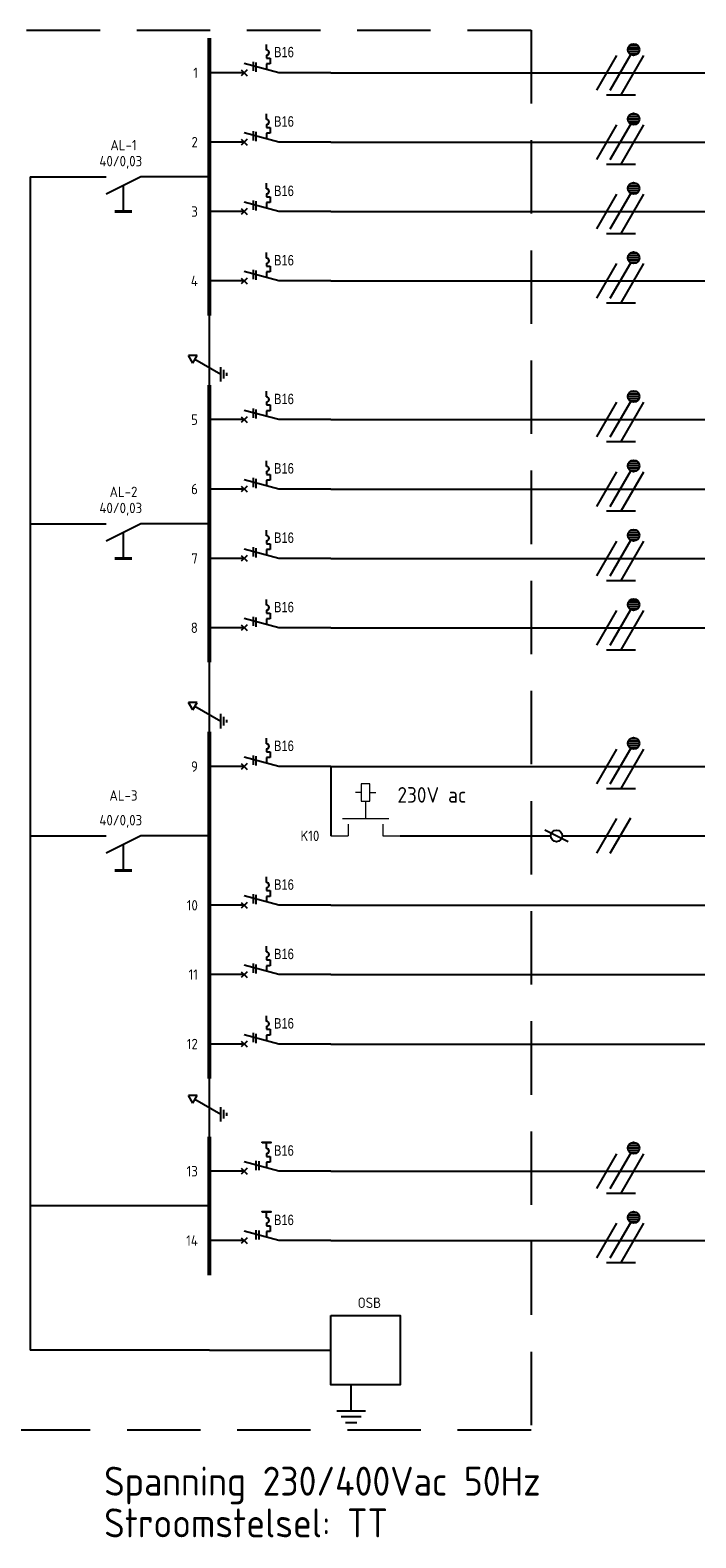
# Model space of a CAD drawing. Header units: millimetres. Extents: x -27612 to 740, y 16825 to 31296.
# Tile 5 of 6: x -16235 to -10481, y 16825 to 29865. Entities that reach past the tile are written whole.
import ezdxf
from ezdxf.enums import TextEntityAlignment as Align

# ---------------------------------------------------------------- set-up
doc = ezdxf.new("R2010")
doc.units = ezdxf.units.MM
doc.header["$LTSCALE"] = 100
doc.linetypes.add('HIDDEN', pattern=[9.525, 6.35, -3.175])
doc.linetypes.add('STABI11', pattern=[2, 1, -1])
doc.layers.add('EL$1----', color=3, linetype='Continuous')
doc.styles.add('BURO-018', font='isocp.shx', dxfattribs={"height": 1.8})
doc.styles.add('onderhoek IsoCP', font='isocp.shx')
doc.styles.add('SMAL', font='B-GBP', dxfattribs={"width": 0.8, "height": 90})

# ---------------------------------------------------------------- blocks, each defined once
blk = doc.blocks.new('021501')
at = {"color": 0, "linetype": 'Continuous'}
for p, q in [((0, -4.5), (0, 0)), ((-2.5, -4.5), (2.5, -4.5)), ((-1.75, -5.5), (1.75, -5.5)), ((-1, -6.5), (1, -6.5))]:
    blk.add_line(p, q, dxfattribs=at)
at = {"color": 0, "linetype": 'Continuous', "style": 'BURO-018', "flags": 1}
blk.add_attdef('E_MATCODE', text='', height=1.8, dxfattribs=at).set_placement((0, 0), align=Align.MIDDLE)
blk = doc.blocks.new('070201')
at = {"color": 0, "linetype": 'Continuous'}
blk.add_line((0, -6), (-3, 0), dxfattribs=at)
at = {"color": 0, "linetype": 'Continuous', "style": 'BURO-018'}
blk.add_attdef('E_ASK1', text='', height=1.8, dxfattribs=at).set_placement((-1, 1), align=Align.RIGHT)
at = {"color": 0, "linetype": 'Continuous', "style": 'BURO-018', "flags": 1}
for tag, p in [('E_ID', (0, 0)), ('E_MATCODE', (0, -5))]:
    blk.add_attdef(tag, p, '', height=1.8, dxfattribs=at)
at = {"color": 0, "linetype": 'Continuous', "style": 'BURO-018'}
blk.add_attdef('E_KODE', text='', height=1.8, dxfattribs=at).set_placement((3, -3), align=Align.MIDDLE_LEFT)
blk.add_attdef('E_ASK2', text='', height=1.8, dxfattribs=at).set_placement((-1, -7), align=Align.TOP_RIGHT)
blk = doc.blocks.new('0713B6')
at = {"color": 0, "linetype": 'Continuous'}
blk.add_line((-4.5, 0), (0, 0), dxfattribs=at)
at = {"color": 0, "linetype": 'Continuous', "const_width": 0.5}
blk.add_lwpolyline([(-4.5, 1.5), (-4.5, -1.5)], dxfattribs=at)
blk = doc.blocks.new('1111A5')
at = {"color": 0, "linetype": 'Continuous'}
for p, q in [((0.79, 2.88), (2.09, 3.62)), ((0.79, 2.88), (2.09, 2.12)), ((2.09, 2.12), (2.09, 3.62)), ((-5, 0), (5, 0)), ((1.44, 2.5), (-1.15, -2)), ((-2.4, -2), (0.1, -2)), ((-1.9, -2.5), (-0.4, -2.5)), ((-1.4, -3), (-0.9, -3))]:
    blk.add_line(p, q, dxfattribs=at)
at = {"color": 0, "linetype": 'Continuous', "style": 'BURO-018', "flags": 1}
blk.add_attdef('E_MATCODE', text='', height=1.8, dxfattribs=at).set_placement((0, 0), align=Align.MIDDLE)
blk = doc.blocks.new('m1')
at = {"color": 0, "linetype": 'Continuous'}
blk.add_line((0, 21), (0, 33), dxfattribs=at)
blk = doc.blocks.new('b1s')
at = {"color": 0, "linetype": 'Continuous'}
blk.add_line((0, 33), (0, 54), dxfattribs=at)
blk = doc.blocks.new('m1s')
at = {"color": 0, "linetype": 'Continuous'}
blk.add_line((0, 54), (0, 66), dxfattribs=at)
blk = doc.blocks.new('M2')
at = {"color": 0, "linetype": 'Continuous', "lineweight": 20}
for p, q in [((0, 30), (0, 33)), ((-7.5, 27.75), (-7.5, 28.75)), ((-3, 23), (-3, 31)), ((-2, 30), (0, 30)), ((-6, 27.75), (-9, 27.75)), ((-9, 27.75), (-9, 26.25)), ((-9, 26.25), (-6, 26.25)), ((-7.5, 26.25), (-7.5, 25.25)), ((-6, 26.25), (-6, 27.75)), ((-6, 27.25), (-6, 27.25)), ((-2, 24), (0, 24)), ((0, 21), (0, 24))]:
    blk.add_line(p, q, dxfattribs=at)
at = {"color": 0, "linetype": 'STABI11', "lineweight": 20}
blk.add_line((-6, 27), (-3, 27), dxfattribs=at)
at = {"color": 1, "linetype": 'Continuous', "lineweight": 20, "style": 'BURO-018'}
blk.add_attdef('E_VRIJ1', (-6, 30), '', height=1.8, rotation=90, dxfattribs=at)
blk.add_attdef('E_IMS', text='', height=1.8, rotation=90, dxfattribs=at).set_placement((0, 27), align=Align.TOP_CENTER)
blk = doc.blocks.new('M19S')
at = {"color": 0, "linetype": 'Continuous'}
for p, q in [((0, 61), (0, 66)), ((0, 54), (0, 59))]:
    blk.add_line(p, q, dxfattribs=at)
at = {"color": 0}
blk.add_line((1, 62), (-1, 58), dxfattribs=at)
blk.add_circle((0, 60), 1, dxfattribs=at)
at = {"color": 1, "linetype": 'Continuous', "style": 'BURO-018'}
blk.add_attdef('E_TRMNR', text='', height=1.8, rotation=90, dxfattribs=at).set_placement((3, 57), align=Align.TOP_LEFT)
at = {"color": 1, "style": 'BURO-018'}
blk.add_attdef('E_VRIJ1', (-3, 57), '', height=1.8, rotation=90, dxfattribs=at)
blk = doc.blocks.new('b1')
at = {"color": 0, "linetype": 'Continuous'}
blk.add_line((0, 0), (0, 21), dxfattribs=at)
blk = doc.blocks.new('*U36')
h = blk.add_hatch(color=256)
h.dxf.hatch_style = 1
h.paths.add_polyline_path([(812, 503), (812, 490), (964, 490), (964, 503)])
for p, q in [((888, 392), (888, 490)), ((888, 307), (888, 255)), ((500, 0), (0, 0)), ((450, 50), (550, -50)), ((550, 50), (450, -50)), ((1100, 0), (500, 161)), ((704, 178), (704, 17)), ((754, 172), (754, 17)), ((889, 254), (950, 254)), ((889, 154), (889, 57)), ((950, 154), (889, 154)), ((950, 254), (950, 154)), ((2000, 0), (1100, 0))]:
    blk.add_line(p, q)
blk.add_lwpolyline([(812, 490), (812, 503), (964, 503), (964, 490)], close=True)
blk.add_arc((888, 349), 43.4, 270, 90)
at = {"style": 'SMAL', "width": 0.8}
blk.add_attdef('IN', text='', height=180, dxfattribs=at).set_placement((1187, 358), align=Align.MIDDLE)
blk = doc.blocks.new('*U9')
for p, q in [((0, 2000), (0, 1100)), ((0, 1100), (-161, 500)), ((-50, 450), (50, 550)), ((-50, 550), (50, 450)), ((0, 500), (0, 0))]:
    blk.add_line(p, q)
at = {"color": 7}
for p, q in [((-392, 888), (-490, 888)), ((-307, 888), (-255, 888)), ((-254, 950), (-154, 950)), ((-254, 889), (-254, 950)), ((-154, 950), (-154, 889)), ((-154, 889), (-57, 889)), ((-192, 654), (-31, 654)), ((-178, 704), (-17, 704))]:
    blk.add_line(p, q, dxfattribs=at)
blk.add_arc((-349, 888), 43.4, 0, 180, dxfattribs=at)
at = {"color": 7, "style": 'SMAL', "width": 0.8}
blk.add_attdef('IN', text='', height=180, dxfattribs=at).set_placement((-358, 1187), align=Align.MIDDLE)
blk = doc.blocks.new('ES-ITG07')
for p, q in [((-202, -150), (-29, 150)), ((-87, -150), (90, 157)), ((6, -190), (202, 150)), ((165, 200), (65, 200)), ((161, 220), (70, 220)), ((161, 180), (70, 180)), ((145, 240), (85, 240)), ((145, 160), (85, 160)), ((-119, -190), (131, -190))]:
    blk.add_line(p, q)
blk.add_circle((115, 200), 50)
blk = doc.blocks.new('*U54')
for p, q in [((-202, -150), (-29, 150)), ((-87, -150), (90, 157))]:
    blk.add_line(p, q)

msp = doc.modelspace()

# ---------------------------------------------------------------- linework, layer by layer
at = {"layer": 'EL$1----'}
for p, q in [((-11385, 29496), (740, 29496)), ((-11385, 28896), (740, 28896)), ((-11385, 28296), (740, 28296)), ((-11385, 27696), (740, 27696)), ((-14685, 27196), (-14685, 27396)), ((-11385, 26496), (740, 26496)), ((-11385, 25896), (740, 25896)), ((-11385, 25296), (740, 25296)), ((-11385, 24696), (740, 24696)), ((-14685, 24196), (-14685, 24396)), ((-13635, 23496), (-13635, 22896)), ((-11385, 23496), (740, 23496)), ((-11385, 22896), (740, 22896)), ((-11385, 22296), (740, 22296)), ((-11385, 21696), (740, 21696)), ((-11385, 21096), (740, 21096)), ((-11385, 19996), (740, 19996)), ((-11385, 19396), (740, 19396))]:
    msp.add_line(p, q, dxfattribs=at)
at = {"layer": 'EL$1----', "color": 10, "linetype": 'HIDDEN'}
msp.add_lwpolyline([(-17218, 29865), (-11905, 29865), (-11905, 17757), (-17218, 17757)], close=True, dxfattribs=at)
at = {"layer": 'EL$1----'}
for points in [[(-14685, 29196, 35, 35, 0), (-14685, 29796, 35, 35, 0)], [(-14685, 28596, 35, 35, 0), (-14685, 29196, 35, 35, 0)], [(-14685, 27996, 35, 35, 0), (-14685, 28596, 35, 35, 0)], [(-14685, 27396, 35, 35, 0), (-14685, 27996, 35, 35, 0)], [(-14685, 26196, 35, 35, 0), (-14685, 26796, 35, 35, 0)], [(-14685, 25596, 35, 35, 0), (-14685, 26196, 35, 35, 0)], [(-14685, 24996, 35, 35, 0), (-14685, 25596, 35, 35, 0)], [(-14685, 24396, 35, 35, 0), (-14685, 24996, 35, 35, 0)], [(-14685, 23196, 35, 35, 0), (-14685, 23796, 35, 35, 0)], [(-14685, 22596, 35, 35, 0), (-14685, 23196, 35, 35, 0)], [(-14685, 21996, 35, 35, 0), (-14685, 22596, 35, 35, 0)], [(-14685, 21396, 35, 35, 0), (-14685, 21996, 35, 35, 0)], [(-14685, 20796, 35, 35, 0), (-14685, 21396, 35, 35, 0)], [(-14685, 19696, 35, 35, 0), (-14685, 20296, 35, 35, 0)], [(-14685, 19096, 35, 35, 0), (-14685, 19696, 35, 35, 0)]]:
    msp.add_lwpolyline(points, format="xyseb", dxfattribs=at)
for points in [[(-14635, 29496), (-14685, 29496)], [(-14635, 28896), (-14685, 28896)], [(-16235, 28596), (-15578, 28596)], [(-16235, 28596), (-16235, 18448)], [(-14685, 28596), (-15278, 28596)], [(-14635, 28296), (-14685, 28296)], [(-14635, 27696), (-14685, 27696)], [(-14635, 26496), (-14685, 26496)], [(-14635, 25896), (-14685, 25896)], [(-16235, 25596), (-15578, 25596)], [(-14685, 25596), (-15278, 25596)], [(-14635, 25296), (-14685, 25296)], [(-14635, 24696), (-14685, 24696)], [(-14635, 23496), (-14685, 23496)], [(-16235, 22896), (-15578, 22896)], [(-14685, 22896), (-15278, 22896)], [(-14635, 22296), (-14685, 22296)], [(-14635, 21696), (-14685, 21696)], [(-14635, 21096), (-14685, 21096)], [(-14635, 19996), (-14685, 19996)], [(-14685, 19696), (-16235, 19696)], [(-14635, 19396), (-14685, 19396)], [(-14685, 18448), (-16235, 18448)]]:
    msp.add_lwpolyline(points, dxfattribs=at)
msp.add_lwpolyline([(-13635, 18748), (-13035, 18748), (-13035, 18148), (-13635, 18148)], close=True, dxfattribs=at)

# ---------------------------------------------------------------- block references
ref = msp.add_blockref('*U9', (-14635, 29496), dxfattribs=dict(at, xscale=0.5, yscale=0.5, zscale=0.5, rotation=270))
ref.add_attrib('IN', 'B16', dxfattribs={"layer": '0', "color": 7, "height": 90, "style": 'SMAL', "width": 0.8}).set_placement((-14041, 29675), align=Align.MIDDLE)
for name, p in [('ES-ITG07', (-11133, 29496)), ('ES-ITG07', (-11133, 28896)), ('ES-ITG07', (-11133, 28296)), ('ES-ITG07', (-11133, 27696)), ('ES-ITG07', (-11133, 26496)), ('ES-ITG07', (-11133, 25896)), ('ES-ITG07', (-11133, 25296)), ('ES-ITG07', (-11133, 24696)), ('ES-ITG07', (-11133, 23496)), ('*U54', (-11133, 22896)), ('ES-ITG07', (-11133, 19996)), ('ES-ITG07', (-11133, 19396))]:
    msp.add_blockref(name, p, dxfattribs=at)
at = {"layer": 'EL$1----', "xscale": 50, "yscale": 50, "zscale": 50}
for name, p, rotation in [('m1', (-14685, 29496), 270), ('b1s', (-14685, 29496), 270), ('m1s', (-14685, 29496), 270), ('m1', (-14685, 28896), 270), ('b1s', (-14685, 28896), 270), ('m1s', (-14685, 28896), 270), ('0713B6', (-15428, 28521), 90), ('m1', (-14685, 28296), 270), ('b1s', (-14685, 28296), 270), ('m1s', (-14685, 28296), 270), ('m1', (-14685, 27696), 270), ('b1s', (-14685, 27696), 270), ('m1s', (-14685, 27696), 270), ('1111A5', (-14685, 26946), 90), ('m1', (-14685, 26496), 270), ('b1s', (-14685, 26496), 270), ('m1s', (-14685, 26496), 270), ('m1', (-14685, 25896), 270), ('b1s', (-14685, 25896), 270), ('m1s', (-14685, 25896), 270), ('0713B6', (-15428, 25521), 90), ('m1', (-14685, 25296), 270), ('b1s', (-14685, 25296), 270), ('m1s', (-14685, 25296), 270), ('m1', (-14685, 24696), 270), ('b1s', (-14685, 24696), 270), ('m1s', (-14685, 24696), 270), ('1111A5', (-14685, 23946), 90), ('m1', (-14685, 23496), 270), ('b1s', (-14685, 23496), 270), ('m1s', (-14685, 23496), 270), ('M2', (-14685, 22896), 270), ('0713B6', (-15428, 22821), 90), ('b1s', (-14685, 22896), 270), ('M19S', (-14685, 22896), 270), ('m1', (-14685, 22296), 270), ('b1s', (-14685, 22296), 270), ('m1s', (-14685, 22296), 270), ('m1', (-14685, 21696), 270), ('b1s', (-14685, 21696), 270), ('m1s', (-14685, 21696), 270), ('m1', (-14685, 21096), 270), ('b1s', (-14685, 21096), 270), ('m1s', (-14685, 21096), 270), ('1111A5', (-14685, 20546), 90), ('m1', (-14685, 19996), 270), ('b1s', (-14685, 19996), 270), ('m1s', (-14685, 19996), 270), ('m1', (-14685, 19396), 270), ('b1s', (-14685, 19396), 270), ('m1s', (-14685, 19396), 270), ('b1', (-14685, 18448), 270)]:
    msp.add_blockref(name, p, dxfattribs=dict(at, rotation=rotation))
at = {"layer": 'EL$1----'}
ref = msp.add_blockref('*U9', (-14635, 28896), dxfattribs=dict(at, xscale=0.5, yscale=0.5, zscale=0.5, rotation=270))
ref.add_attrib('IN', 'B16', dxfattribs={"layer": '0', "color": 7, "height": 90, "style": 'SMAL', "width": 0.8}).set_placement((-14041, 29075), align=Align.MIDDLE)
ref = msp.add_blockref('070201', (-15578, 28596), dxfattribs=dict(at, xscale=50, yscale=50, zscale=50, rotation=90))
ref.add_attrib('E_MATCODE', '40/0,03', (-15636, 28687), dxfattribs={"layer": '0', "color": 1, "linetype": 'Continuous', "height": 90, "style": 'BURO-018'})
ref = msp.add_blockref('*U9', (-14635, 28296), dxfattribs=dict(at, xscale=0.5, yscale=0.5, zscale=0.5, rotation=270))
ref.add_attrib('IN', 'B16', dxfattribs={"layer": '0', "color": 7, "height": 90, "style": 'SMAL', "width": 0.8}).set_placement((-14041, 28475), align=Align.MIDDLE)
ref = msp.add_blockref('*U9', (-14635, 27696), dxfattribs=dict(at, xscale=0.5, yscale=0.5, zscale=0.5, rotation=270))
ref.add_attrib('IN', 'B16', dxfattribs={"layer": '0', "color": 7, "height": 90, "style": 'SMAL', "width": 0.8}).set_placement((-14041, 27875), align=Align.MIDDLE)
ref = msp.add_blockref('*U9', (-14635, 26496), dxfattribs=dict(at, xscale=0.5, yscale=0.5, zscale=0.5, rotation=270))
ref.add_attrib('IN', 'B16', dxfattribs={"layer": '0', "color": 7, "height": 90, "style": 'SMAL', "width": 0.8}).set_placement((-14041, 26675), align=Align.MIDDLE)
ref = msp.add_blockref('*U9', (-14635, 25896), dxfattribs=dict(at, xscale=0.5, yscale=0.5, zscale=0.5, rotation=270))
ref.add_attrib('IN', 'B16', dxfattribs={"layer": '0', "color": 7, "height": 90, "style": 'SMAL', "width": 0.8}).set_placement((-14041, 26075), align=Align.MIDDLE)
ref = msp.add_blockref('070201', (-15578, 25596), dxfattribs=dict(at, xscale=50, yscale=50, zscale=50, rotation=90))
ref.add_attrib('E_MATCODE', '40/0,03', (-15636, 25687), dxfattribs={"layer": '0', "color": 1, "linetype": 'Continuous', "height": 90, "style": 'BURO-018'})
ref = msp.add_blockref('*U9', (-14635, 25296), dxfattribs=dict(at, xscale=0.5, yscale=0.5, zscale=0.5, rotation=270))
ref.add_attrib('IN', 'B16', dxfattribs={"layer": '0', "color": 7, "height": 90, "style": 'SMAL', "width": 0.8}).set_placement((-14041, 25475), align=Align.MIDDLE)
ref = msp.add_blockref('*U9', (-14635, 24696), dxfattribs=dict(at, xscale=0.5, yscale=0.5, zscale=0.5, rotation=270))
ref.add_attrib('IN', 'B16', dxfattribs={"layer": '0', "color": 7, "height": 90, "style": 'SMAL', "width": 0.8}).set_placement((-14041, 24875), align=Align.MIDDLE)
ref = msp.add_blockref('*U9', (-14635, 23496), dxfattribs=dict(at, xscale=0.5, yscale=0.5, zscale=0.5, rotation=270))
ref.add_attrib('IN', 'B16', dxfattribs={"layer": '0', "color": 7, "height": 90, "style": 'SMAL', "width": 0.8}).set_placement((-14041, 23675), align=Align.MIDDLE)
ref = msp.add_blockref('070201', (-15578, 22896), dxfattribs=dict(at, xscale=50, yscale=50, zscale=50, rotation=90))
ref.add_attrib('E_MATCODE', '40/0,03', (-15636, 22987), dxfattribs={"layer": '0', "color": 1, "linetype": 'Continuous', "height": 90, "style": 'BURO-018'})
ref = msp.add_blockref('*U9', (-14635, 22296), dxfattribs=dict(at, xscale=0.5, yscale=0.5, zscale=0.5, rotation=270))
ref.add_attrib('IN', 'B16', dxfattribs={"layer": '0', "color": 7, "height": 90, "style": 'SMAL', "width": 0.8}).set_placement((-14041, 22475), align=Align.MIDDLE)
ref = msp.add_blockref('*U9', (-14635, 21696), dxfattribs=dict(at, xscale=0.5, yscale=0.5, zscale=0.5, rotation=270))
ref.add_attrib('IN', 'B16', dxfattribs={"layer": '0', "color": 7, "height": 90, "style": 'SMAL', "width": 0.8}).set_placement((-14041, 21875), align=Align.MIDDLE)
ref = msp.add_blockref('*U9', (-14635, 21096), dxfattribs=dict(at, xscale=0.5, yscale=0.5, zscale=0.5, rotation=270))
ref.add_attrib('IN', 'B16', dxfattribs={"layer": '0', "color": 7, "height": 90, "style": 'SMAL', "width": 0.8}).set_placement((-14041, 21275), align=Align.MIDDLE)
at = {"layer": 'EL$1----', "xscale": 0.5, "yscale": 0.5, "zscale": 0.5}
for p in [(-14635, 19996), (-14635, 19396)]:
    msp.add_blockref('*U36', p, dxfattribs=at).add_auto_attribs({'IN': 'B16'})
at = {"layer": 'EL$1----', "xscale": 50, "yscale": 50, "zscale": 50}
msp.add_blockref('021501', (-13460, 18148), dxfattribs=at)

# ---------------------------------------------------------------- texts
at = {"layer": 'EL$1----', "color": 1, "style": 'BURO-018'}
for s, p in [('1', (-14785, 29496)), ('2', (-14785, 28896)), ('3', (-14785, 28296)), ('4', (-14785, 27696)), ('5', (-14785, 26496)), ('6', (-14785, 25896)), ('7', (-14785, 25296)), ('8', (-14785, 24696)), ('9', (-14785, 23496)), ('K10', (-13735, 22896)), ('10', (-14785, 22296)), ('11', (-14785, 21696)), ('12', (-14785, 21096)), ('13', (-14785, 19996)), ('14', (-14785, 19396)), ('OSB', (-13201, 18858))]:
    msp.add_text(s, height=90, dxfattribs=at).set_placement(p, align=Align.MIDDLE_RIGHT)
for s, p in [('AL-1', (-15428, 28871)), ('AL-2', (-15428, 25871)), ('AL-3', (-15428, 23246))]:
    msp.add_text(s, height=90, dxfattribs=at).set_placement(p, align=Align.MIDDLE_CENTER)
at = {"layer": 'EL$1----', "color": 7, "style": 'BURO-018'}
msp.add_text('230V ac', height=135, dxfattribs=at).set_placement((-13060, 23183))
at = {"layer": 'EL$1----', "color": 2, "style": 'onderhoek IsoCP'}
for s, p in [('Spanning 230/400Vac 50Hz', (-15595, 17315)), ('Stroomstelsel: TT', (-15595, 16954))]:
    msp.add_text(s, height=250, dxfattribs=at).set_placement(p, align=Align.MIDDLE_LEFT)

doc.saveas('drawing.dxf')
